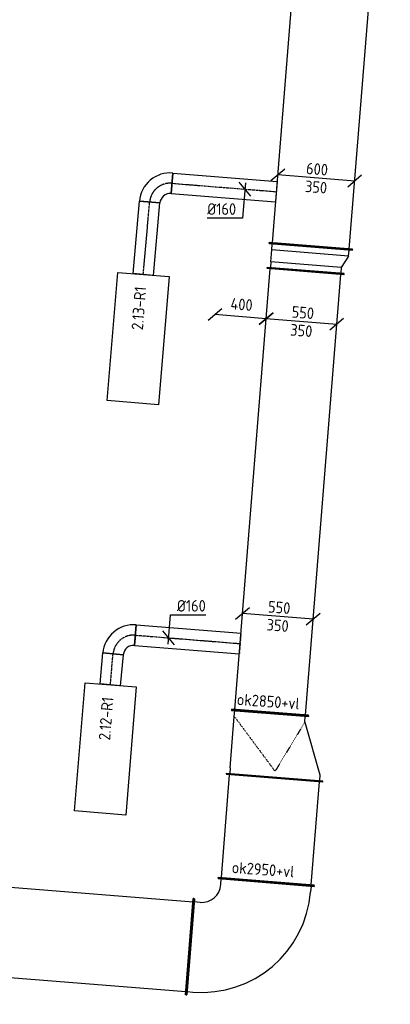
# Model space of a CAD drawing. Header units: millimetres. Extents: x -2770 to 48660, y -299 to 65946.
# Tile 29 of 39: x 5152 to 8034, y 43578 to 51233. Entities that reach past the tile are written whole.
import ezdxf

# ---------------------------------------------------------------- set-up
doc = ezdxf.new("R2010")
doc.units = ezdxf.units.MM
doc.linetypes.add('CENTER2', pattern=[28.575, 19.05, -3.175, 3.175, -3.175])
doc.linetypes.add('SMALL_DASH', pattern=[1.5, 0.5, -1])
for name, color, linetype in [('WL570---_APP', 2, 'Continuous'), ('WL570---_RETOUR_D', 4, 'Continuous'), ('WL570---_RETOUR_HL', 1, 'CENTER2'), ('WM570---', 1, 'Continuous'), ('WM570---_RETOUR', 1, 'Continuous'), ('WM570---_TOEVOER', 1, 'Continuous')]:
    doc.layers.add(name, color=color, linetype=linetype)
doc.styles.add('STABICAD-018', font='ISOCP.SHX', dxfattribs={"height": 90})
doc.dimstyles.new('STABICAD', dxfattribs={"dimscale": 50, "dimtxt": 1.8, "dimasz": 2, "dimexe": 0, "dimexo": 0, "dimgap": 1.5, "dimtad": 0, "dimdec": 0, "dimzin": 0, "dimdsep": 46, "dimtxsty": 'STABICAD-018', "dimblk1": 'OBLIQUE', "dimblk2": 'OBLIQUE', "dimsah": 1, "dimcen": -3, "dimadec": 1, "dimazin": 0, "dimtfac": 1, "dimtdec": 0, "dimtofl": 0, "dimtmove": 2, "dimatfit": 3, "dimfxl": 1, "dimtvp": 1.055556, "dimtolj": 1, "dimtzin": 0, "dimarcsym": 0})

# ---------------------------------------------------------------- blocks, each defined once
blk = doc.blocks.new('*U668')
at = {"color": 0, "linetype": 'Continuous'}
for p, q in [((0, 375, -3075), (5, 375, -3075)), ((0, -375, -3075), (0, 375, -3075)), ((5, -375, -3075), (5, 375, -3075)), ((5, 350, -3075), (1494, 350, -3075)), ((1499, 375, -3075), (1494, 375, -3075)), ((1494, -375, -3075), (1494, 375, -3075)), ((1499, -375, -3075), (1499, 375, -3075)), ((0, -375, -3075), (5, -375, -3075)), ((5, -350, -3075), (1494, -350, -3075)), ((1499, -375, -3075), (1494, -375, -3075))]:
    blk.add_line(p, q, dxfattribs=at)
at = {"layer": 'WM570---_RETOUR', "color": 2, "style": 'STABICAD-018'}
for tag in ['CODE', 'SECTIONCODE', 'POSITIONCODE']:
    blk.add_attdef(tag, (4982.7, 44145.9, 3075), '', height=1.8, dxfattribs=at)
blk = doc.blocks.new('*U800')
at = {"color": 0, "linetype": 'Continuous'}
for p, q in [((0, 375, -3075), (5, 375, -3075)), ((0, -375, -3075), (0, 375, -3075)), ((5, -375, -3075), (5, 375, -3075)), ((5, 350, -3075), (807.3, 350, -3075)), ((812.3, 375, -3075), (807.3, 375, -3075)), ((807.3, -375, -3075), (807.3, 375, -3075)), ((812.3, -375, -3075), (812.3, 375, -3075)), ((0, -375, -3075), (5, -375, -3075)), ((5, -350, -3075), (807.3, -350, -3075)), ((812.3, -375, -3075), (807.3, -375, -3075))]:
    blk.add_line(p, q, dxfattribs=at)
at = {"layer": 'WM570---_TOEVOER', "color": 2, "style": 'STABICAD-018'}
for tag in ['CODE', 'SECTIONCODE', 'POSITIONCODE']:
    blk.add_attdef(tag, (7069.1, 44530.1, 3075), '', height=1.8, dxfattribs=at)
blk = doc.blocks.new('*U667')
at = {"color": 0, "linetype": 'Continuous'}
for p, q in [((-550, 375, -3075), (-545, 375, -3075)), ((-550, -375, -3075), (-550, 375, -3075)), ((-545, -375, -3075), (-545, 375, -3075)), ((-545, 350, -3075), (-500, 350, -3075)), ((-550, -375, -3075), (-545, -375, -3075)), ((-500, -350, -3075), (-545, -350, -3075)), ((-350, -500, -3075), (-350, -545, -3075)), ((350, -545, -3075), (350, -500, -3075)), ((-375, -550, -3075), (-375, -545, -3075)), ((-375, -545, -3075), (375, -545, -3075)), ((-375, -550, -3075), (375, -550, -3075)), ((375, -550, -3075), (375, -545, -3075))]:
    blk.add_line(p, q, dxfattribs=at)
for radius in [850, 150]:
    blk.add_arc((-500, -500, -3075), radius, 0, 90, dxfattribs=at)
at = {"layer": 'WM570---_RETOUR', "color": 2, "style": 'STABICAD-018'}
for tag in ['CODE', 'SECTIONCODE', 'POSITIONCODE']:
    blk.add_attdef(tag, (7025.1, 43981.9, 3075), '', height=1.8, dxfattribs=at)
blk = doc.blocks.new('*U799')
at = {"color": 0, "linetype": 'Continuous'}
for p, q in [((0, 300, -3025), (5, 300, -3025)), ((0, -300, -3025), (0, 300, -3025)), ((5, -300, -3025), (5, 300, -3025)), ((5, 275, -3025), (3440.5, 275, -3025)), ((3445.5, 300, -3025), (3440.5, 300, -3025)), ((3440.5, -300, -3025), (3440.5, 300, -3025)), ((3445.5, -300, -3025), (3445.5, 300, -3025)), ((0, -300, -3025), (5, -300, -3025)), ((5, -275, -3025), (3440.5, -275, -3025)), ((3445.5, -300, -3025), (3440.5, -300, -3025))]:
    blk.add_line(p, q, dxfattribs=at)
at = {"layer": 'WM570---_TOEVOER', "color": 2, "style": 'STABICAD-018'}
for tag, p in [('SECTIONCODE', (6981.6, 46252.6, 3025)), ('POSITIONCODE', (6981.6, 46252.6, 3025)), ('CODE', (7099.3, 45844.3, 3025))]:
    blk.add_attdef(tag, p, '', height=1.8, dxfattribs=at)
blk = doc.blocks.new('*U654')
at = {"color": 0, "linetype": 'Continuous'}
for p, q in [((0, 80, -3000), (241.1, 80, -3000)), ((0, -80, -3000), (0, 80, -3000)), ((241.1, 80, -3000), (241.1, -80, -3000)), ((0, -80, -3000), (241.1, -80, -3000))]:
    blk.add_line(p, q, dxfattribs=at)
at = {"layer": 'WL570---_RETOUR_HL', "linetype": 'CENTER2'}
blk.add_line((0, 0, -3000), (241.1, 0, -3000), dxfattribs=at)
at = {"layer": 'WM570---_RETOUR', "color": 2, "style": 'STABICAD-018'}
for tag in ['CODE', 'SECTIONCODE', 'POSITIONCODE']:
    blk.add_attdef(tag, (5857.2, 46062.4, 3000), '', height=1.8, dxfattribs=at)
blk = doc.blocks.new('*U653')
at = {"color": 0, "linetype": 'Continuous'}
for p, q in [((-160, -80, -3000), (-160, 80, -3000)), ((80, -160, -3000), (-80, -160, -3000)), ((-76, -160, -3000), (-76, -160.5, -3000)), ((0, -160, -3000), (-76, -160, -3000))]:
    blk.add_line(p, q, dxfattribs=at)
for radius, start in [(240, 0), (80, 360)]:
    blk.add_arc((-160, -160, -3000), radius, start, 90, dxfattribs=at)
at = {"layer": 'WL570---_RETOUR_HL', "linetype": 'CENTER2'}
blk.add_arc((-160, -160, -3000), 160, 360, 90, dxfattribs=at)
at = {"layer": 'WM570---_RETOUR', "color": 2, "style": 'STABICAD-018'}
for tag in ['SECTIONCODE', 'CODE', 'POSITIONCODE']:
    blk.add_attdef(tag, (5892.1, 46462, 3000), '', height=1.8, dxfattribs=at)
blk = doc.blocks.new('*U801')
at = {"color": 0, "linetype": 'Continuous'}
for p, q in [((0, 80, -3000), (817.8, 80, -3000)), ((0, -80, -3000), (0, 80, -3000)), ((0, -80, -3000), (817.8, -80, -3000))]:
    blk.add_line(p, q, dxfattribs=at)
at = {"color": 2, "linetype": 'SMALL_DASH'}
blk.add_line((817.8, 80, -3000), (817.8, -80, -3000), dxfattribs=at)
at = {"layer": 'WL570---_RETOUR_HL', "linetype": 'CENTER2'}
blk.add_line((0, 0, -3000), (817.8, 0, -3000), dxfattribs=at)
at = {"layer": 'WM570---_TOEVOER', "color": 2, "style": 'STABICAD-018'}
for tag in ['CODE', 'SECTIONCODE', 'POSITIONCODE']:
    blk.add_attdef(tag, (6051.5, 46448.1, 3000), '', height=1.8, dxfattribs=at)
blk = doc.blocks.new('*U802')
at = {"color": 0, "linetype": 'Continuous'}
for p, q in [((50, 275, -3025), (450, 425, -3025)), ((450, 425, -3025), (495, 425, -3025)), ((500, 450, -3025), (495, 450, -3025)), ((495, -300, -3025), (495, 450, -3025)), ((500, -300, -3025), (500, 450, -3025)), ((0, 300, -3025), (5, 300, -3025)), ((0, -300, -3025), (0, 300, -3025)), ((5, -300, -3025), (5, 300, -3025)), ((50, 275, -3025), (5, 275, -3025)), ((0, -300, -3025), (5, -300, -3025)), ((50, -275, -3025), (5, -275, -3025)), ((450, -275, -3025), (50, -275, -3025)), ((450, -275, -3025), (495, -275, -3025)), ((500, -300, -3025), (495, -300, -3025))]:
    blk.add_line(p, q, dxfattribs=at)
at = {"color": 2, "linetype": 'SMALL_DASH'}
for p in [(50, 275, -175), (50, -275, -175)]:
    blk.add_line(p, (450, 75, -75), dxfattribs=at)
at = {"layer": 'WM570---_TOEVOER', "color": 2, "style": 'STABICAD-018'}
for tag in ['CODE', 'SECTIONCODE', 'POSITIONCODE']:
    blk.add_attdef(tag, (7099.3, 45844.3, 3025), '', height=1.8, dxfattribs=at)
blk = doc.blocks.new('*U805')
at = {"color": 0, "linetype": 'Continuous'}
for p, q in [((-220.3, 67.8, -3025), (-328, -23.8, -3025)), ((274.1, -22, -3025), (-274.1, 22, -3025)), ((328, 23.8, -3025), (220.3, -67.8, -3025))]:
    blk.add_line(p, q, dxfattribs=at)
at = {"color": 0, "linetype": 'Continuous', "style": 'STABICAD-018'}
for s, p in [('550', (-78.8, 31.4, -3025)), ('350', (-90, -108.1, -3025))]:
    blk.add_text(s, height=90, rotation=355.41, dxfattribs=at).set_placement(p)
at = {"layer": 'WM570---_TOEVOER', "color": 2, "style": 'STABICAD-018'}
blk.add_attdef('CODE', (7159.5, 46594, 3025), '', height=1.8, dxfattribs=at)
blk = doc.blocks.new('*U803')
at = {"color": 0, "linetype": 'Continuous'}
for p, q in [((-50, 300, -3025), (-45, 300, -3025)), ((-50, -300, -3025), (-50, 300, -3025)), ((-45, -300, -3025), (-45, 300, -3025)), ((0, 275, -3025), (-45, 275, -3025)), ((0, 275, -3025), (93.3, 275, -3025)), ((0, -275, -3025), (0, 275, -3025)), ((93.3, 275, -3025), (138.3, 275, -3025)), ((93.3, -325, -3025), (93.3, 275, -3025)), ((143.3, 300, -3025), (138.3, 300, -3025)), ((138.3, -350, -3025), (138.3, 300, -3025)), ((143.3, -350, -3025), (143.3, 300, -3025)), ((-50, -300, -3025), (-45, -300, -3025)), ((0, -275, -3025), (-45, -275, -3025)), ((93.3, -325, -3025), (0, -275, -3025)), ((93.3, -325, -3025), (138.3, -325, -3025)), ((143.3, -350, -3025), (138.3, -350, -3025))]:
    blk.add_line(p, q, dxfattribs=at)
at = {"layer": 'WM570---_TOEVOER', "color": 2, "style": 'STABICAD-018'}
for tag, p in [('CODE', (7379, 49428.5, 3025)), ('SECTIONCODE', (7379, 49328.5, 3025)), ('POSITIONCODE', (7379, 49328.5, 3025))]:
    blk.add_attdef(tag, p, '', height=1.8, dxfattribs=at)
blk = doc.blocks.new('*U670')
at = {"color": 0, "linetype": 'Continuous'}
for p, q in [((-245.2, 69.8, -3025), (-352.9, -21.8, -3025)), ((299, -24, -3025), (-299, 24, -3025)), ((352.9, 21.8, -3025), (245.2, -69.8, -3025))]:
    blk.add_line(p, q, dxfattribs=at)
at = {"color": 0, "linetype": 'Continuous', "style": 'STABICAD-018'}
for s, p in [('600', (-81.5, 31.6, -3025)), ('350', (-90, -108.1, -3025))]:
    blk.add_text(s, height=90, rotation=355.41, dxfattribs=at).set_placement(p)
at = {"layer": 'WM570---_RETOUR', "color": 2, "style": 'STABICAD-018'}
blk.add_attdef('CODE', (7458.2, 50001.9, 3025), '', height=1.8, dxfattribs=at)
blk = doc.blocks.new('*U804')
at = {"color": 0, "linetype": 'Continuous'}
for p, q in [((-220.3, 67.8, -3025), (-328, -23.8, -3025)), ((274.1, -22, -3025), (-274.1, 22, -3025)), ((328, 23.8, -3025), (220.3, -67.8, -3025))]:
    blk.add_line(p, q, dxfattribs=at)
at = {"color": 0, "linetype": 'Continuous', "style": 'STABICAD-018'}
for s, p in [('550', (-78.8, 31.4, -3025)), ('350', (-90, -108.1, -3025))]:
    blk.add_text(s, height=90, rotation=355.41, dxfattribs=at).set_placement(p)
at = {"layer": 'WM570---_TOEVOER', "color": 2, "style": 'STABICAD-018'}
blk.add_attdef('CODE', (7343.5, 48886.6, 3025), '', height=1.8, dxfattribs=at)
blk = doc.blocks.new('*U806')
at = {"color": 0, "linetype": 'Continuous'}
for p, q in [((-4, -49.8, -3000), (14.4, 178.9, -3000)), ((14.4, 178.9, -3000), (289.4, 178.9, -3000)), ((45.8, -53.8, -3000), (-45.8, 53.8, -3000))]:
    blk.add_line(p, q, dxfattribs=at)
at = {"color": 0, "linetype": 'Continuous', "style": 'STABICAD-018'}
blk.add_text('%%c160', height=90, dxfattribs=at).set_placement((64.4, 203.9, -3000))
at = {"layer": 'WM570---_TOEVOER', "color": 2, "style": 'STABICAD-018'}
blk.add_attdef('CODE', (6310.3, 46427.3, 3000), '', height=1.8, dxfattribs=at)
blk = doc.blocks.new('*U655')
at = {"color": 0, "linetype": 'Continuous'}
for p, q in [((0, 80, -3000), (566, 80, -3000)), ((0, -80, -3000), (0, 80, -3000)), ((566, 80, -3000), (566, -80, -3000)), ((0, -80, -3000), (566, -80, -3000))]:
    blk.add_line(p, q, dxfattribs=at)
at = {"layer": 'WL570---_RETOUR_HL', "linetype": 'CENTER2'}
blk.add_line((0, 0, -3000), (566, 0, -3000), dxfattribs=at)
at = {"layer": 'WM570---_RETOUR', "color": 2, "style": 'STABICAD-018'}
for tag in ['CODE', 'SECTIONCODE', 'POSITIONCODE']:
    blk.add_attdef(tag, (6113.1, 49252.1, 3000), '', height=1.8, dxfattribs=at)
blk = doc.blocks.new('*U656')
at = {"color": 0, "linetype": 'Continuous'}
for p, q in [((0, 80, -3000), (815.4, 80, -3000)), ((0, -80, -3000), (0, 80, -3000)), ((815.4, 80, -3000), (815.4, -80, -3000)), ((0, -80, -3000), (815.4, -80, -3000))]:
    blk.add_line(p, q, dxfattribs=at)
at = {"layer": 'WL570---_RETOUR_HL', "linetype": 'CENTER2'}
blk.add_line((0, 0, -3000), (815.4, 0, -3000), dxfattribs=at)
at = {"layer": 'WM570---_RETOUR', "color": 2, "style": 'STABICAD-018'}
for tag in ['CODE', 'SECTIONCODE', 'POSITIONCODE']:
    blk.add_attdef(tag, (6335.8, 49961.4, 3000), '', height=1.8, dxfattribs=at)
blk = doc.blocks.new('*U671')
at = {"color": 0, "linetype": 'Continuous'}
for p, q in [((45.8, -53.8, -3000), (-45.8, 53.8, -3000)), ((4, 49.8, -3000), (-18.1, -225, -3000)), ((-18.1, -225, -3000), (-293.1, -225, -3000))]:
    blk.add_line(p, q, dxfattribs=at)
at = {"color": 0, "linetype": 'Continuous', "style": 'STABICAD-018'}
blk.add_text('%%c160', height=90, dxfattribs=at).set_placement((-293.1, -200, -3000))
at = {"layer": 'WM570---_RETOUR', "color": 2, "style": 'STABICAD-018'}
blk.add_attdef('CODE', (6903.6, 49915.9, 3000), '', height=1.8, dxfattribs=at)
blk = doc.blocks.new('*U657')
at = {"color": 0, "linetype": 'Continuous'}
for p, q in [((-160, -80, -3000), (-160, 80, -3000)), ((-160, 76, -3000), (-160, 76, -3000)), ((-160, -76, -3000), (-160, 76, -3000)), ((-160, -76, -3000), (-160, -76, -3000)), ((80, -160, -3000), (-80, -160, -3000)), ((-76, -160, -3000), (-76, -160.5, -3000)), ((0, -160, -3000), (-76, -160, -3000))]:
    blk.add_line(p, q, dxfattribs=at)
for radius in [240, 80]:
    blk.add_arc((-160, -160, -3000), radius, 360, 90, dxfattribs=at)
at = {"layer": 'WL570---_RETOUR_HL', "linetype": 'CENTER2'}
blk.add_arc((-160, -160, -3000), 160, 360, 90, dxfattribs=at)
at = {"layer": 'WM570---_RETOUR', "color": 2, "style": 'STABICAD-018'}
for tag in ['CODE', 'SECTIONCODE', 'POSITIONCODE']:
    blk.add_attdef(tag, (6176.4, 49975.4, 3000), '', height=1.8, dxfattribs=at)
blk = doc.blocks.new('_Oblique')
at = {"color": 0, "linetype": 'ByBlock', "lineweight": -2}
blk.add_line((-0.5, -0.5), (0.5, 0.5), dxfattribs=at)
blk = doc.blocks.new('*D780')
at = {"layer": 'Defpoints', "color": 0, "transparency": 16777216}
for p in [(6670.6, 48940.6), (6670.6, 48940.6), (7069.4, 48908.6)]:
    blk.add_point(p, dxfattribs=at)
at = {"layer": 'WM570---', "color": 0, "lineweight": -2, "transparency": 16777216}
blk.add_line((7069.4, 48908.6), (6670.6, 48940.6), dxfattribs=at)
at = {"layer": 'WM570---', "color": 0, "lineweight": -2, "transparency": 16777216, "xscale": 100, "yscale": 100, "zscale": 100}
for p, rotation in [((6670.6, 48940.6), 175.4126458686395), ((7069.4, 48908.6), 355.4126458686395)]:
    blk.add_blockref('_Oblique', p, dxfattribs=dict(at, rotation=rotation))
at = {"layer": 'WM570---', "color": 0, "transparency": 16777216, "insert": (6877.6, 49019.3), "char_height": 90, "attachment_point": 5, "rotation": 355.41265, "style": 'STABICAD-018'}
blk.add_mtext('\\A1;400', dxfattribs=at)
blk = doc.blocks.new('*U798')
at = {"color": 0, "linetype": 'Continuous'}
for p, q in [((0, 325, -3025), (5, 325, -3025)), ((0, -325, -3025), (0, 325, -3025)), ((5, -325, -3025), (5, 325, -3025)), ((3686.1, 325, -3025), (3681.1, 325, -3025)), ((3681.1, -325, -3025), (3681.1, 325, -3025)), ((3686.1, -325, -3025), (3686.1, 325, -3025)), ((5, 300, -3025), (3681.1, 300, -3025)), ((5, -300, -3025), (3681.1, -300, -3025)), ((0, -325, -3025), (5, -325, -3025)), ((3686.1, -325, -3025), (3681.1, -325, -3025))]:
    blk.add_line(p, q, dxfattribs=at)
at = {"layer": 'WM570---_TOEVOER', "color": 2, "style": 'STABICAD-018'}
for tag in ['SECTIONCODE', 'CODE', 'POSITIONCODE']:
    blk.add_attdef(tag, (7415.4, 49469.4, 3025), '', height=1.8, dxfattribs=at)

msp = doc.modelspace()

# ---------------------------------------------------------------- linework, layer by layer
at = {"layer": 'WL570---_APP', "color": 2}
for points in [[(5915.4, 49267.9), (6314.1, 49236), (6232, 48239.4), (5833.3, 48271.3)], [(5660.2, 46078.1), (6058.9, 46046.2), (5976.8, 45049.6), (5578, 45081.5)]]:
    msp.add_lwpolyline(points, close=True, dxfattribs=at)

# ---------------------------------------------------------------- block references
at = {"layer": 'WL570---_RETOUR_D', "linetype": 'Continuous'}
for name, p, rotation in [('*U798', (7415.4, 49469.4, 3025), 85.41000000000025), ('*U657', (6176.4, 49975.4, 3000), 85.00000000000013), ('*U656', (6335.8, 49961.4, 3000), 355.41), ('*U655', (6113.1, 49252.1, 3000), 85.00000000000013), ('*U803', (7379, 49328.5, 3025), 85.4100000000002), ('*U799', (7099.3, 45844.3, 3025), 85.4100000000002), ('*U653', (5892.1, 46462, 3000), 85.00000000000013), ('*U801', (6051.5, 46448.1, 3000), 355.41), ('*U654', (5857.2, 46062.4, 3000), 85.00000000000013), ('*U802', (7099.3, 45844.3, 3025), 265.4100000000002), ('*U800', (7069.1, 44530.1, 3075), 85.4100000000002), ('*U667', (7025.1, 43981.9, 3075), 265.4100000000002), ('*U668', (4982.7, 44145.9, 3075), 355.4100000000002)]:
    msp.add_blockref(name, p, dxfattribs=dict(at, rotation=rotation))
at = {"layer": 'WM570---_RETOUR', "linetype": 'Continuous'}
for name, p in [('*U670', (7458.2, 50001.9, 3025)), ('*U671', (6903.6, 49915.9, 3000)), ('*U804', (7343.5, 48886.6, 3025)), ('*U806', (6310.3, 46427.3, 3000)), ('*U805', (7159.5, 46594, 3025))]:
    msp.add_blockref(name, p, dxfattribs=at)

# ---------------------------------------------------------------- texts
at = {"layer": 'WM570---', "style": 'STABICAD-018'}
for s, p in [('2.13-R1', (6110, 48817.5)), ('2.12-R1', (5854.8, 45627.7))]:
    msp.add_text(s, height=90, rotation=85.41, dxfattribs=at).set_placement(p)
at = {"layer": 'WM570---_RETOUR', "style": 'STABICAD-018'}
for s, p in [('ok2850+vl', (6838, 45905.6)), ('ok2950+vl', (6798.6, 44599))]:
    msp.add_text(s, height=90, rotation=355.83273, dxfattribs=at).set_placement(p)

# ---------------------------------------------------------------- dimensions: what is measured, and where the dimension line sits
at = {"layer": 'WM570---'}
dim = msp.add_aligned_dim(p1=(7069.4, 48908.6), p2=(6670.6, 48940.6), distance=0, dimstyle='STABICAD', dxfattribs=at)
dim.commit()
dim.dimension.update_dxf_attribs({"geometry": '*D780', "text_midpoint": (6877.6, 49019.3)})

doc.saveas('drawing.dxf')
